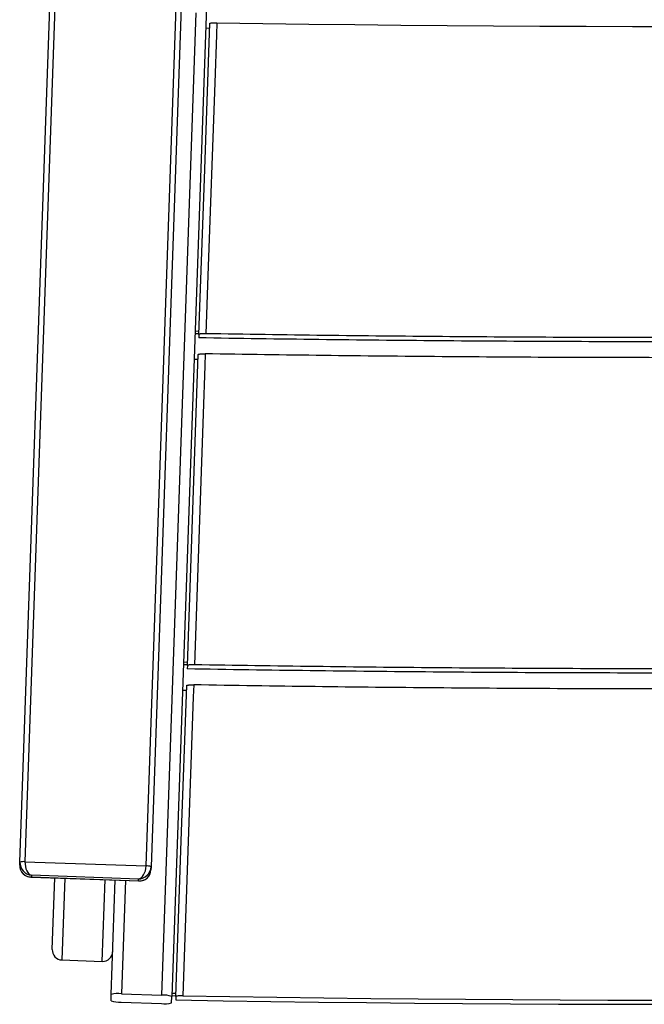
# Model space of a CAD drawing. Header units: millimetres. Extents: x 165 to 1968, y 82 to 1910.
# Tile 1 of 11: x 175 to 484, y 216 to 704. Entities that reach past the tile are written whole.
import ezdxf

# ---------------------------------------------------------------- set-up
doc = ezdxf.new("R2010")
doc.units = ezdxf.units.MM

msp = doc.modelspace()

# ---------------------------------------------------------------- linework, layer by layer
at = {"color": 7, "linetype": 'Continuous', "lineweight": 25}
for p, q in [((175.15042, 286.30593), (193.63856, 815.73708)), ((196.14616, 815.91098), (177.65802, 286.47984)), ((257.58947, 784.56036), (240.11081, 284.03747)), ((267.50467, 710.32321), (250.37116, 219.68315)), ((245.39244, 220.37999), (262.3928, 707.20674)), ((269.12825, 699.50886), (267.12946, 699.57865)), ((263.84054, 548.08882), (261.84176, 548.15862)), ((263.88456, 549.34931), (261.88577, 549.41911)), ((263.83346, 547.8862), (263.77241, 546.13768)), ((263.39853, 535.43106), (261.39974, 535.50085)), ((258.11064, 384.00604), (256.11186, 384.07583)), ((258.15472, 385.26815), (256.15594, 385.33795)), ((258.10353, 383.80249), (258.04248, 382.0541)), ((257.66881, 371.35338), (255.67002, 371.42318)), ((175.0957, 284.73895), (175.15042, 286.30593)), ((177.65802, 286.47984), (237.62148, 284.38587)), ((240.11081, 284.03747), (240.0561, 282.47049)), ((180.5298, 278.91162), (234.22876, 277.03641)), ((180.92575, 279.76741), (180.89658, 278.93169)), ((180.89658, 278.93169), (233.86428, 277.08202)), ((233.89345, 277.91774), (180.92575, 279.76741)), ((191.15111, 243.06564), (192.38841, 278.4975)), ((220.38942, 220.73014), (222.37015, 277.45051)), ((233.86428, 277.08202), (233.89345, 277.91774)), ((195.97041, 237.80392), (215.95824, 237.10592)), ((220.27999, 217.59621), (220.38942, 220.73014)), ((225.40462, 221.07796), (245.39244, 220.37999)), ((250.26169, 216.54923), (250.37116, 219.68315)), ((252.38083, 219.92559), (250.38203, 219.99539)), ((252.42461, 221.17917), (250.42581, 221.24897)), ((252.37369, 219.72112), (252.31264, 217.97289)), ((225.25871, 216.89938), (245.2465, 216.20141))]:
    msp.add_line(p, q, dxfattribs=at)
at = {"color": 8, "linetype": 'Continuous', "lineweight": 25}
for p, q in [((237.62148, 284.38587), (255.12336, 785.57457)), ((197.38537, 278.32301), (195.97041, 237.80392)), ((215.95824, 237.10592), (217.37319, 277.62502)), ((227.3671, 277.27602), (225.40462, 221.07796))]:
    msp.add_line(p, q, dxfattribs=at)
at = {"color": 7, "linetype": 'Continuous', "lineweight": 25, "flags": 128}
for points in [[(263.83346, 547.8862), (266.52466, 624.95183), (269.21601, 702.02212)], [(272.67608, 702.33069), (272.46827, 696.36745), (271.63696, 672.51457), (268.3118, 577.10354), (267.30428, 548.1946)], [(272.67608, 702.33069), (295.41266, 701.98254), (318.19764, 701.67082), (341.02563, 701.39561), (363.89132, 701.15696), (386.78931, 700.95493), (409.71424, 700.78957), (432.66074, 700.66091), (455.62341, 700.569), (478.59686, 700.51384), (501.57571, 700.49545), (524.55455, 700.51384), (547.528, 700.569), (570.49067, 700.66091), (593.43717, 700.78957), (616.3621, 700.95493), (639.2601, 701.15696), (662.12578, 701.39561), (684.95378, 701.67082), (707.73875, 701.98254), (730.47533, 702.33069)], [(258.10353, 383.80249), (260.79477, 460.86925), (263.48619, 537.94167)], [(266.95771, 538.25005), (266.74989, 532.28691), (265.9186, 508.43437), (262.59348, 413.02472), (261.58578, 384.11069)], [(252.37369, 219.72112), (255.06486, 296.78629), (257.75628, 373.85809)], [(261.23921, 374.16628), (261.0314, 368.20322), (260.20013, 344.35104), (256.87505, 248.94277), (255.86737, 220.02913)], [(255.86737, 220.02913), (279.08581, 219.64587), (302.35889, 219.3007), (325.68088, 218.99365), (349.04608, 218.7248), (372.44873, 218.49425), (395.88309, 218.30202), (419.34341, 218.14821), (442.82392, 218.03279), (466.31886, 217.95584), (489.82246, 217.91736), (513.32895, 217.91736), (536.83255, 217.95584), (560.32749, 218.03279), (583.808, 218.14821), (607.26832, 218.30202), (630.70269, 218.49425), (654.10533, 218.7248), (677.47053, 218.99365), (700.79252, 219.3007), (724.0656, 219.64587), (747.28404, 220.02913)], [(252.31264, 217.97289), (275.86657, 217.58364), (299.47604, 217.23307), (323.13527, 216.92122), (346.83841, 216.64817), (370.57964, 216.41402), (394.3531, 216.21881), (418.15297, 216.06259), (441.97337, 215.94537), (465.80843, 215.8672), (489.6523, 215.82813), (513.49911, 215.82813), (537.34298, 215.8672), (561.17804, 215.94537), (584.99844, 216.06259), (608.79831, 216.21881), (632.57177, 216.41402), (656.313, 216.64817), (680.01614, 216.92122), (703.67537, 217.23307), (727.28485, 217.58364), (750.83877, 217.97289)]]:
    msp.add_lwpolyline(points, dxfattribs=at)
at = {"color": 7, "linetype": 'Continuous', "lineweight": 25}
for centre, radius, start, end in [((176.8247, 280.33011), 6.20594, 82.2831223, 105.6515349), ((238.02384, 278.19345), 6.20548, 70.3477434, 93.7176375), ((223.73794, 208.77896), 12.41142, 82.2826828, 105.6519744), ((246.19696, 207.99388), 12.41221, 70.3485506, 93.7163459), ((224.45417, 229.28536), 12.41209, 250.3484331, 273.7164634), ((246.91318, 228.50037), 12.41137, 262.2826424, 285.6520148)]:
    msp.add_arc(centre, radius, start, end, dxfattribs=at)
for centre, major_axis, ratio, start_param, end_param in [((181.134, 285.73091), (-4.3393, 4.3863), 0.940466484, 0.725316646, 2.296112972), ((181.10482, 284.89519), (4.6347, 4.07292), 0.940466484, 2.416276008, 3.987072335), ((181.134, 285.73091), (-0.33969, 6.00715), 0.576913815, 1.413252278, 2.984048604), ((234.10171, 283.88124), (0.7579, 5.96882), 0.576913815, 3.299136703, 4.86993303), ((234.10171, 283.88124), (4.6347, 4.07292), 0.940466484, 3.987072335, 5.557868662), ((234.07253, 283.04552), (-4.3393, 4.3863), 0.940466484, 2.296112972, 3.866909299), ((196.14806, 242.89115), (0.17765, 5.08723), 0.982254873, 1.570796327, 3.141592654), ((216.13588, 242.19316), (0.17765, 5.08723), 0.982254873, 3.141592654, 4.71238898)]:
    msp.add_ellipse(centre, major_axis=major_axis, ratio=ratio, start_param=start_param, end_param=end_param, dxfattribs=at)
at = {"color": 8, "linetype": 'Continuous', "lineweight": 25}
for centre, major_axis, start_param, end_param in [((181.10482, 284.89519), (0.7579, 5.96882), 3.199818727, 3.299136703), ((234.07253, 283.04552), (-0.33969, 6.00715), 2.984048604, 3.088110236)]:
    msp.add_ellipse(centre, major_axis=major_axis, ratio=0.576913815, start_param=start_param, end_param=end_param, dxfattribs=at)
at = {"color": 7, "linetype": 'Continuous', "lineweight": 25}
for points, knots in [([(269.21601, 702.02212), (269.25039, 702.05732), (269.31914, 702.12772), (269.83957, 702.22143), (270.60272, 702.29189), (271.58978, 702.33587), (272.30262, 702.33247), (272.67608, 702.33069)], [0, 0, 0, 0, 0.1959881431, 0.3919698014, 0.5880038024, 0.7841520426, 1, 1, 1, 1]), ([(267.30428, 548.1946), (267.08921, 548.19815), (266.87442, 548.19923), (266.44537, 548.19661), (266.22879, 548.19281), (265.81437, 548.18063), (265.61501, 548.17229), (265.23233, 548.151), (265.05285, 548.13822), (264.72582, 548.10916), (264.57523, 548.09255), (264.31409, 548.05665), (264.2033, 548.03744), (264.02136, 547.99651), (263.9514, 547.97488), (263.85848, 547.93123), (263.83426, 547.90895), (263.83347, 547.88621)], [0, 0, 0, 0, 0.125, 0.125, 0.25, 0.25, 0.375, 0.375, 0.5, 0.5, 0.625, 0.625, 0.75, 0.75, 0.875, 0.875, 1, 1, 1, 1]), ([(735.84713, 548.1946), (696.80189, 547.54964), (657.75665, 547.06968), (579.66618, 546.43069), (501.57571, 546.11266), (423.48523, 546.43069), (345.39476, 547.06968), (306.34952, 547.54964), (267.30428, 548.1946)], [0, 0, 0, 0, 0.25, 0.25, 0.5, 0.75, 0.75, 1, 1, 1, 1]), ([(739.37901, 546.13768), (699.74512, 545.48184), (660.11124, 544.9938), (580.84347, 544.34405), (501.57571, 544.02067), (422.30794, 544.34405), (343.04017, 544.9938), (303.40629, 545.48184), (263.77241, 546.13768)], [0, 0, 0, 0, 0.25, 0.25, 0.5, 0.75, 0.75, 1, 1, 1, 1]), ([(263.48619, 537.94167), (263.52056, 537.97687), (263.58931, 538.04727), (264.10978, 538.14099), (264.87288, 538.21144), (265.8636, 538.25561), (266.58037, 538.25197), (266.95771, 538.25005)], [0, 0, 0, 0, 0.195553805, 0.39110265, 0.586706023, 0.782416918, 1, 1, 1, 1]), ([(736.19371, 538.25005), (697.09071, 537.60316), (657.98771, 537.12177), (579.78171, 536.48088), (501.57571, 536.16191), (423.36971, 536.48088), (345.16371, 537.12177), (306.06071, 537.60316), (266.95771, 538.25005)], [0, 0, 0, 0, 0.25, 0.25, 0.5, 0.75, 0.75, 1, 1, 1, 1]), ([(745.10893, 382.05411), (704.52006, 381.36586), (663.93119, 380.85391), (582.75345, 380.17237), (501.57571, 379.83324), (420.39796, 380.17237), (339.22022, 380.85391), (298.63135, 381.36586), (258.04248, 382.05411)], [0, 0, 0, 0, 0.25, 0.25, 0.5, 0.75, 0.75, 1, 1, 1, 1]), ([(261.58579, 384.11068), (261.37052, 384.11433), (261.15544, 384.11549), (260.72564, 384.11302), (260.5086, 384.1093), (260.09319, 384.09723), (259.89327, 384.08894), (259.50936, 384.06773), (259.32934, 384.05499), (259.0011, 384.02597), (258.84986, 384.00937), (258.58761, 383.97348), (258.47626, 383.95427), (258.29327, 383.9133), (258.22282, 383.89165), (258.12892, 383.84781), (258.10433, 383.82526), (258.10354, 383.80248)], [0, 0, 0, 0, 0.125, 0.125, 0.25, 0.25, 0.375, 0.375, 0.5, 0.5, 0.625, 0.625, 0.75, 0.75, 0.875, 0.875, 1, 1, 1, 1]), ([(741.56562, 384.11068), (701.5673, 383.43344), (661.56898, 382.92965), (581.57234, 382.25897), (501.57571, 381.92525), (421.57907, 382.25897), (341.58243, 382.92965), (301.58411, 383.43344), (261.58579, 384.11068)], [0, 0, 0, 0, 0.25, 0.25, 0.5, 0.75, 0.75, 1, 1, 1, 1]), ([(257.75627, 373.85809), (257.75707, 373.88087), (257.78137, 373.90323), (257.87515, 373.94713), (257.94597, 373.96888), (258.12816, 374.00971), (258.23937, 374.02895), (258.5029, 374.06503), (258.65282, 374.08147), (258.981, 374.11052), (259.16269, 374.12337), (259.54472, 374.14448), (259.74447, 374.15279), (260.16154, 374.16492), (260.3775, 374.16862), (260.80688, 374.17109), (261.02393, 374.16993), (261.23922, 374.16628)], [0, 0, 0, 0, 0.125, 0.125, 0.25, 0.25, 0.375, 0.375, 0.5, 0.5, 0.625, 0.625, 0.75, 0.75, 0.875, 0.875, 1, 1, 1, 1]), ([(741.91219, 374.16628), (701.85611, 373.48705), (661.80003, 372.9818), (581.68787, 372.30918), (501.57571, 371.97449), (421.46354, 372.30918), (341.35138, 372.9818), (301.2953, 373.48705), (261.23922, 374.16628)], [0, 0, 0, 0, 0.25, 0.25, 0.5, 0.75, 0.75, 1, 1, 1, 1]), ([(175.63531, 282.17083), (175.7255, 281.95921), (175.98778, 281.34378), (176.69702, 280.50992), (177.69326, 279.70609), (178.86564, 279.1713), (179.84905, 278.9278), (180.42632, 278.93086), (180.57146, 278.93163)], [0, 0, 0, 0, 0.1030583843, 0.2997107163, 0.5023523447, 0.7115467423, 0.9274750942, 1, 1, 1, 1]), ([(234.22387, 277.0532), (234.33023, 277.04506), (234.89247, 277.00198), (235.90069, 277.17337), (237.16439, 277.65201), (238.23653, 278.42712), (238.97854, 279.20904), (239.25788, 279.77937), (239.34194, 279.95099)], [0, 0, 0, 0, 0.053589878, 0.28329344, 0.504463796, 0.714506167, 0.914088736, 1, 1, 1, 1]), ([(255.86737, 220.02913), (255.52876, 220.03149), (254.85154, 220.03622), (253.88005, 219.99825), (253.08094, 219.93135), (252.5414, 219.84005), (252.3812, 219.76541), (252.37448, 219.72574), (252.37369, 219.72112)], [0, 0, 0, 0, 0.194948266, 0.389898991, 0.584813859, 0.779630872, 0.974335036, 1, 1, 1, 1])]:
    msp.add_open_spline(points, degree=3, knots=knots, dxfattribs=at)

doc.saveas('drawing.dxf')
